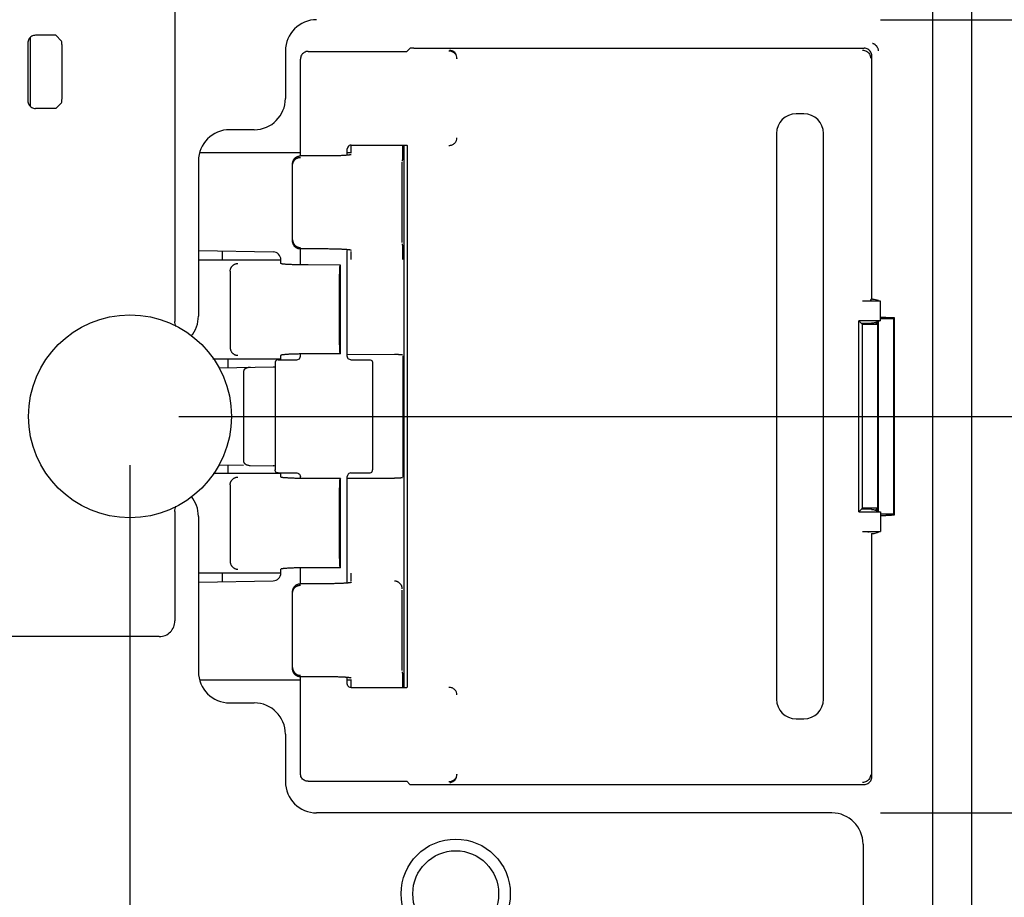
# Model space of a CAD drawing. Header units: inches. Extents: x 0 to 22, y 0 to 17.
# Tile 16 of 41: x 6.1 to 7.3, y 11.5 to 12.6. Entities that reach past the tile are written whole.
import ezdxf

# ---------------------------------------------------------------- set-up
doc = ezdxf.new("R2010")
doc.units = ezdxf.units.IN
doc.header["$LTSCALE"] = 1.21
doc.header["$MEASUREMENT"] = 0
doc.layers.get('0').update_dxf_attribs({"linetype": 'CONTINUOUS'})
doc.layers.add('DIMENSIONS', color=7, linetype='CONTINUOUS')
doc.styles.get("Standard").update_dxf_attribs({"font": 'txt', "width": 0.8})
doc.dimstyles.new('DIMSTYLE_2', dxfattribs={"dimtxt": 0.125, "dimasz": 0.18, "dimexe": 0.18, "dimexo": 0.0625, "dimgap": 0.09, "dimtad": 0, "dimtih": 1, "dimtoh": 1, "dimdec": 3, "dimzin": 4, "dimdsep": 46, "dimtxsty": 'STANDARD', "dimblk": '_FILLED', "dimblk1": '_FILLED', "dimblk2": '_FILLED', "dimcen": 0.09, "dimadec": 0, "dimazin": 0, "dimtp": 0.01, "dimtm": 0.01, "dimtfac": 1, "dimtdec": 3, "dimtofl": 0, "dimtmove": 0, "dimatfit": 3, "dimldrblk": '_FILLED', "dimfxl": 1, "dimtolj": 1, "dimtzin": 4, "dimarcsym": 0})

# ---------------------------------------------------------------- blocks, each defined once
blk = doc.blocks.new('*D17')
at = {"layer": 'DIMENSIONS', "color": 2, "linetype": 'CONTINUOUS'}
for p, q in [((6.194, 12.0739), (6.194, 9.3354)), ((6.194, 9.3354), (6.2927, 8.9959)), ((6.2927, 8.9959), (6.2927, 8.8214))]:
    blk.add_line(p, q, dxfattribs=at)
at = {"layer": 'DIMENSIONS', "color": 2, "linetype": 'CONTINUOUS', "width": 0.8}
for s, p in [(']', (6.3552, 8.6589)), ('23.41', (6.3552, 8.1589)), ('[', (6.3552, 8.0589)), ('.922', (6.3552, 7.5339))]:
    blk.add_text(s, height=0.125, rotation=90, dxfattribs=at).set_placement(p)
blk = doc.blocks.new('_FILLED')
at = {"color": 0, "linetype": 'BYBLOCK'}
blk.add_solid([(0, 0), (-1, 0.1736), (-1, -0.1736)], dxfattribs=at)
blk = doc.blocks.new('*D22')
at = {"layer": 'DIMENSIONS', "color": 2, "linetype": 'CONTINUOUS'}
blk.add_line((7.1559, 11.6284), (7.9599, 11.6284), dxfattribs=at)
at = {"layer": 'DIMENSIONS', "color": 2, "linetype": 'CONTINUOUS', "width": 0.8}
for s, p in [('[', (8.6474, 11.5659)), (']', (9.2474, 11.5659)), ('2.120', (8.0224, 11.5659)), ('53.84', (8.7474, 11.5659))]:
    blk.add_text(s, height=0.125, dxfattribs=at).set_placement(p)
blk = doc.blocks.new('*D23')
at = {"layer": 'DIMENSIONS', "color": 2, "linetype": 'CONTINUOUS'}
blk.add_line((6.2565, 12.1364), (7.9599, 12.1364), dxfattribs=at)
at = {"layer": 'DIMENSIONS', "color": 2, "linetype": 'CONTINUOUS', "width": 0.8}
for s, p in [('[', (8.6474, 12.0739)), (']', (9.2474, 12.0739)), ('2.628', (8.0224, 12.0739)), ('66.74', (8.7474, 12.0739))]:
    blk.add_text(s, height=0.125, dxfattribs=at).set_placement(p)
blk = doc.blocks.new('*D24')
at = {"layer": 'DIMENSIONS', "color": 2, "linetype": 'CONTINUOUS'}
blk.add_line((7.1559, 12.6445), (7.9599, 12.6445), dxfattribs=at)
at = {"layer": 'DIMENSIONS', "color": 2, "linetype": 'CONTINUOUS', "width": 0.8}
for s, p in [('3.136', (8.0224, 12.582)), ('[', (8.6474, 12.582)), ('79.64', (8.7474, 12.582)), (']', (9.2474, 12.582))]:
    blk.add_text(s, height=0.125, dxfattribs=at).set_placement(p)

msp = doc.modelspace()

# ---------------------------------------------------------------- linework, layer by layer
at = {"color": 7, "linetype": 'CONTINUOUS'}
for p, q in [((7.2724, 14.3995), (7.2724, 9.6017)), ((7.2224, 14.1813), (7.2224, 9.65)), ((6.2516, 13.9834), (6.2516, 12.2581)), ((6.0665, 12.5336), (6.0665, 12.6216)), ((6.0989, 12.6245), (6.073, 12.6245)), ((6.0989, 12.6245), (6.1063, 12.6171)), ((6.063, 12.6145), (6.063, 12.5407)), ((6.5527, 12.6078), (6.5487, 12.6039)), ((6.5576, 12.6081), (7.1347, 12.6081)), ((6.1073, 12.5581), (6.1073, 12.5971)), ((6.3932, 12.6045), (6.3932, 12.5436)), ((6.4124, 12.4699), (6.4124, 12.5939)), ((6.4224, 12.6039), (6.5487, 12.6039)), ((7.1447, 12.2862), (7.1447, 12.5981)), ((6.0989, 12.5307), (6.073, 12.5307)), ((6.0989, 12.5307), (6.1063, 12.5381)), ((7.0576, 12.5239), (7.0476, 12.5239)), ((6.3532, 12.5036), (6.3217, 12.5036)), ((7.0226, 12.4989), (7.0226, 11.7739)), ((7.0826, 11.7739), (7.0826, 12.4989)), ((6.4724, 12.4718), (6.4724, 12.4789)), ((6.4774, 12.4839), (6.5487, 12.4839)), ((6.4774, 12.4734), (6.4774, 12.4834)), ((6.5448, 12.4834), (6.5448, 11.7894)), ((6.5495, 12.4831), (6.5487, 12.4839)), ((6.4124, 12.4739), (6.283, 12.4739)), ((6.4424, 12.4699), (6.4124, 12.4699)), ((6.4774, 12.4739), (6.4724, 12.4739)), ((6.5498, 11.7947), (6.5498, 12.4781)), ((6.2817, 12.4636), (6.2817, 12.2648)), ((6.4024, 12.3608), (6.4024, 12.4599)), ((6.5424, 12.4618), (6.5424, 12.359)), ((6.2822, 12.3487), (6.3776, 12.347)), ((6.3124, 12.3369), (6.3124, 12.3483)), ((6.4124, 12.3304), (6.4124, 12.3508)), ((6.4424, 12.3508), (6.4124, 12.3508)), ((6.4724, 12.2134), (6.4724, 12.349)), ((6.4774, 12.3374), (6.4774, 12.3474)), ((6.2817, 12.3369), (6.3874, 12.3369)), ((6.3874, 12.3321), (6.3874, 12.337)), ((6.4637, 12.3302), (6.4224, 12.3303)), ((6.4637, 12.3302), (6.4629, 12.329)), ((6.4637, 12.2165), (6.4637, 12.3302)), ((6.3224, 12.3222), (6.3224, 12.2245)), ((6.4624, 12.2281), (6.4624, 12.3186)), ((7.1556, 12.2839), (7.1329, 12.2839)), ((7.1429, 12.2844), (7.1443, 12.2865)), ((7.1443, 12.2865), (7.1443, 12.2865)), ((7.1532, 12.2846), (7.1476, 12.2862)), ((7.1556, 12.2586), (7.1556, 12.2839)), ((7.1556, 12.2586), (7.1278, 12.2586)), ((7.1278, 12.0141), (7.1278, 12.2586)), ((7.1326, 12.2539), (7.1278, 12.2586)), ((7.1447, 12.2554), (7.131, 12.2554)), ((7.152, 12.2539), (7.1326, 12.2539)), ((7.1326, 12.0189), (7.1326, 12.2539)), ((7.1443, 12.256), (7.1443, 12.256)), ((7.1537, 12.258), (7.1476, 12.2562)), ((7.1501, 12.2539), (7.1501, 12.257)), ((7.152, 12.2521), (7.152, 12.0207)), ((7.1527, 12.2577), (7.1527, 12.015)), ((7.1727, 12.2614), (7.1556, 12.2614)), ((7.1624, 12.2632), (7.1583, 12.2632)), ((7.1733, 12.2631), (7.1727, 12.2614)), ((7.1727, 12.0114), (7.1727, 12.2614)), ((7.1733, 12.2631), (7.1733, 12.0096)), ((6.3874, 12.2089), (6.3874, 12.2145)), ((6.4124, 12.2134), (6.4124, 12.2163)), ((6.4637, 12.2165), (6.4224, 12.2164)), ((6.4637, 12.2165), (6.4629, 12.2177)), ((6.5331, 12.2155), (6.4724, 12.2154)), ((6.3874, 12.2098), (6.3002, 12.2098)), ((6.3194, 12.2098), (6.3194, 12.1987)), ((6.3799, 12.2049), (6.3799, 12.0679)), ((6.3839, 12.2089), (6.4079, 12.2089)), ((6.4769, 12.2089), (6.5009, 12.2089)), ((6.5049, 12.2049), (6.5049, 12.0679)), ((6.5436, 12.2091), (6.5436, 12.0636)), ((6.3078, 12.1985), (6.3776, 12.1997)), ((6.3396, 12.194), (6.3396, 12.0787)), ((6.3874, 12.0633), (6.3004, 12.0633)), ((6.3078, 12.0743), (6.3395, 12.0737)), ((6.3194, 12.0741), (6.3194, 12.0633)), ((6.348, 12.0736), (6.3776, 12.073)), ((6.3839, 12.0639), (6.4079, 12.0639)), ((6.3874, 12.0586), (6.3874, 12.0639)), ((6.4769, 12.0639), (6.5009, 12.0639)), ((6.4124, 12.0568), (6.4124, 12.0594)), ((6.4637, 12.0567), (6.4224, 12.0568)), ((6.4637, 12.0567), (6.4629, 12.0554)), ((6.4637, 11.9425), (6.4637, 12.0567)), ((6.4724, 11.9238), (6.4724, 12.0594)), ((6.4724, 12.0573), (6.5331, 12.0572)), ((6.3224, 12.0486), (6.3224, 11.9506)), ((6.4624, 11.9542), (6.4624, 12.045)), ((6.2516, 12.0147), (6.2516, 11.8743)), ((7.1278, 12.0141), (7.1326, 12.0189)), ((7.1278, 12.0141), (7.1556, 12.0141)), ((7.1447, 12.0173), (7.131, 12.0173)), ((7.152, 12.0189), (7.1326, 12.0189)), ((7.1443, 12.0168), (7.1443, 12.0168)), ((7.1476, 12.0165), (7.1537, 12.0147)), ((7.1501, 12.0158), (7.1501, 12.0173)), ((7.1556, 12.0141), (7.1556, 11.9889)), ((6.2817, 12.0083), (6.2817, 11.8093)), ((7.1556, 12.0114), (7.1727, 12.0114)), ((7.1583, 12.0095), (7.1624, 12.0095)), ((7.1329, 11.9889), (7.1556, 11.9889)), ((7.1476, 11.9865), (7.1532, 11.9882)), ((7.1443, 11.9863), (7.1443, 11.9863)), ((7.1447, 11.6747), (7.1447, 11.9863)), ((6.3874, 11.9357), (6.3874, 11.9406)), ((6.4124, 11.9219), (6.4124, 11.9423)), ((6.4637, 11.9425), (6.4224, 11.9424)), ((6.4637, 11.9425), (6.4629, 11.9438)), ((6.2817, 11.9359), (6.3874, 11.9359)), ((6.2822, 11.924), (6.3776, 11.9257)), ((6.3124, 11.9245), (6.3124, 11.9359)), ((6.4774, 11.9254), (6.4774, 11.9354)), ((6.4024, 11.8128), (6.4024, 11.9119)), ((6.4424, 11.9219), (6.4124, 11.9219)), ((6.5424, 11.9138), (6.5424, 11.811)), ((6.2316, 11.8543), (5.4525, 11.8543)), ((6.283, 11.7989), (6.4124, 11.7989)), ((6.4424, 11.8028), (6.4124, 11.8028)), ((6.4124, 11.6789), (6.4124, 11.8028)), ((6.4724, 11.7939), (6.4724, 11.801)), ((6.4724, 11.7989), (6.4774, 11.7989)), ((6.4774, 11.7894), (6.4774, 11.7992)), ((6.4774, 11.7889), (6.5487, 11.7889)), ((6.5495, 11.7897), (6.5487, 11.7889)), ((6.3217, 11.7693), (6.3532, 11.7693)), ((7.0476, 11.7489), (7.0576, 11.7489)), ((6.3932, 11.7293), (6.3932, 11.6684)), ((6.4224, 11.6689), (6.5487, 11.6689)), ((6.5487, 11.6689), (6.5527, 11.6649)), ((6.5576, 11.6647), (7.1347, 11.6647)), ((7.0934, 11.6284), (6.4332, 11.6284)), ((7.1334, 11.5884), (7.1334, 9.717))]:
    msp.add_line(p, q, dxfattribs=at)
for centre, radius in [((6.194, 12.1364), 0.13), ((6.6114, 11.5249), 0.07), ((6.6114, 11.5249), 0.055)]:
    msp.add_circle(centre, radius, dxfattribs=at)
for centre, radius, start, end in [((6.4332, 12.6045), 0.04, 90, 180), ((6.3532, 12.5436), 0.04, 270, 360), ((7.0476, 12.4989), 0.025, 90, 180), ((7.0576, 12.4989), 0.025, 0, 90), ((6.3217, 12.4636), 0.04, 90, 180), ((6.3774, 12.337), 0.01, 0, 89), ((6.2417, 12.2648), 0.04, 319.6633, 360), ((6.3774, 12.2097), 0.01, 354.1626, 359.9997), ((6.3774, 12.2097), 0.01, 271, 284.484), ((6.3774, 12.063), 0.01, 75.516, 89), ((6.3774, 12.063), 0.01, 0.0003, 5.7555), ((6.2417, 12.0083), 0.04, 0, 39.9957), ((6.3774, 11.9357), 0.01, 271, 360), ((6.3217, 11.8093), 0.04, 180, 270), ((7.0476, 11.7739), 0.025, 180, 270), ((7.0576, 11.7739), 0.025, 270, 360), ((6.3532, 11.7293), 0.04, 0, 90), ((6.4332, 11.6684), 0.04, 180, 270), ((7.0934, 11.5884), 0.04, 0, 90)]:
    msp.add_arc(centre, radius, start, end, dxfattribs=at)
for points, knots in [([(6.073, 12.6245), (6.0713, 12.6245), (6.0678, 12.6236), (6.064, 12.6198), (6.063, 12.6162), (6.063, 12.6145)], [0, 0, 0, 0, 0.33351, 0.66649, 1, 1, 1, 1]), ([(6.1073, 12.5971), (6.1073, 12.5996), (6.1072, 12.6042), (6.1072, 12.6103), (6.1066, 12.6143), (6.1068, 12.6167), (6.1063, 12.6171)], [0, 0, 0, 0, 0.369793, 0.687286, 0.907513, 1, 1, 1, 1]), ([(6.5576, 12.6081), (6.5568, 12.6081), (6.5554, 12.6081), (6.5541, 12.6079), (6.5534, 12.6079)], [0, 0, 0, 0, 0.571201, 1, 1, 1, 1]), ([(7.1329, 12.6054), (7.1346, 12.6054), (7.1381, 12.6045), (7.1419, 12.6007), (7.1429, 12.5972), (7.1429, 12.5954)], [0, 0, 0, 0, 0.329943, 0.665503, 1, 1, 1, 1]), ([(7.1532, 12.6047), (7.1531, 12.6051), (7.1531, 12.6059), (7.1528, 12.6071), (7.1524, 12.6082), (7.1519, 12.6091), (7.1514, 12.6099), (7.1509, 12.6106), (7.1503, 12.6112), (7.1497, 12.6118), (7.1491, 12.6123), (7.1485, 12.6127), (7.1479, 12.6131), (7.1473, 12.6134), (7.1468, 12.6136), (7.1461, 12.6139), (7.1457, 12.614), (7.1455, 12.614)], [0, 0, 0, 0, 0.103352, 0.196301, 0.281284, 0.359973, 0.433603, 0.502754, 0.568346, 0.630534, 0.689697, 0.746646, 0.800386, 0.851281, 0.90095, 0.950372, 1, 1, 1, 1]), ([(6.4224, 12.6039), (6.4207, 12.6039), (6.4171, 12.6029), (6.4133, 12.5991), (6.4124, 12.5956), (6.4124, 12.5939)], [0, 0, 0, 0, 0.33324, 0.667169, 1, 1, 1, 1]), ([(6.6125, 12.5984), (6.6122, 12.5994), (6.6112, 12.6012), (6.6092, 12.6034), (6.6076, 12.6044), (6.6067, 12.6047)], [0, 0, 0, 0, 0.353505, 0.683078, 1, 1, 1, 1]), ([(6.1063, 12.5381), (6.1068, 12.5386), (6.1066, 12.5409), (6.1072, 12.5449), (6.1072, 12.5511), (6.1073, 12.5556), (6.1073, 12.5581)], [0, 0, 0, 0, 0.092487, 0.312714, 0.630207, 1, 1, 1, 1]), ([(6.063, 12.5407), (6.063, 12.539), (6.064, 12.5355), (6.0678, 12.5317), (6.0713, 12.5307), (6.073, 12.5307)], [0, 0, 0, 0, 0.33351, 0.66649, 1, 1, 1, 1]), ([(6.4774, 12.4839), (6.4765, 12.4839), (6.4748, 12.4834), (6.4728, 12.4815), (6.4724, 12.4797), (6.4724, 12.4789)], [0, 0, 0, 0, 0.333048, 0.666886, 1, 1, 1, 1]), ([(6.5432, 12.4834), (6.5432, 12.4827), (6.5432, 12.4815), (6.5432, 12.4796), (6.5432, 12.4784), (6.5432, 12.4778)], [0, 0, 0, 0, 0.33498, 0.669667, 1, 1, 1, 1]), ([(6.5498, 12.4781), (6.5498, 12.4789), (6.5498, 12.4803), (6.5496, 12.4819), (6.5497, 12.4829), (6.5495, 12.4831)], [0, 0, 0, 0, 0.484001, 0.84734, 1, 1, 1, 1]), ([(6.607, 12.4843), (6.6082, 12.4848), (6.6104, 12.4863), (6.6119, 12.4885), (6.6124, 12.4897)], [0, 0, 0, 0, 0.51677, 1, 1, 1, 1]), ([(6.4046, 12.4662), (6.4048, 12.4665), (6.4053, 12.467), (6.4061, 12.4678), (6.407, 12.4684), (6.408, 12.469), (6.4091, 12.4694), (6.4101, 12.4697), (6.4109, 12.4698), (6.4113, 12.4699)], [0, 0, 0, 0, 0.142949, 0.285853, 0.428859, 0.571538, 0.714513, 0.857124, 1, 1, 1, 1]), ([(6.4061, 12.4658), (6.4064, 12.4661), (6.407, 12.4665), (6.408, 12.4671), (6.4091, 12.4675), (6.4101, 12.4678), (6.4113, 12.468), (6.412, 12.468), (6.4124, 12.468)], [0, 0, 0, 0, 0.16663, 0.333275, 0.499935, 0.666616, 0.83331, 1, 1, 1, 1]), ([(6.4724, 12.4708), (6.4721, 12.4708), (6.4713, 12.4707), (6.4699, 12.4706), (6.4681, 12.4705), (6.466, 12.4704), (6.4638, 12.4703), (6.4615, 12.4702), (6.459, 12.4702), (6.4564, 12.4701), (6.4537, 12.47), (6.4509, 12.47), (6.4481, 12.47), (6.4453, 12.4699), (6.4433, 12.4699), (6.4424, 12.4699)], [0, 0, 0, 0, 0.02363, 0.079796, 0.142268, 0.210476, 0.284138, 0.362582, 0.445395, 0.53199, 0.621678, 0.714045, 0.808224, 0.903817, 1, 1, 1, 1]), ([(6.4774, 12.4718), (6.4774, 12.4717), (6.4772, 12.4716), (6.4768, 12.4714), (6.4762, 12.4713), (6.4754, 12.4712), (6.4744, 12.471), (6.4733, 12.4709), (6.4726, 12.4708), (6.4724, 12.4708)], [0, 0, 0, 0, 0.037471, 0.112929, 0.231737, 0.394671, 0.600656, 0.848921, 1, 1, 1, 1]), ([(6.5432, 12.4726), (6.5432, 12.4721), (6.5432, 12.4711), (6.5432, 12.4696), (6.5431, 12.4683), (6.5431, 12.4671), (6.5431, 12.4661), (6.543, 12.4652), (6.543, 12.4645), (6.543, 12.464), (6.543, 12.4636), (6.5429, 12.4634), (6.5429, 12.4634)], [0, 0, 0, 0, 0.168465, 0.325025, 0.468018, 0.596074, 0.708191, 0.803513, 0.881037, 0.939835, 0.979497, 1, 1, 1, 1]), ([(6.5432, 12.4778), (6.5432, 12.4772), (6.5432, 12.476), (6.5432, 12.4743), (6.5432, 12.4731), (6.5432, 12.4726)], [0, 0, 0, 0, 0.347691, 0.682082, 1, 1, 1, 1]), ([(6.4024, 12.4599), (6.4024, 12.4603), (6.4024, 12.461), (6.4026, 12.4622), (6.4029, 12.4632), (6.4032, 12.4639), (6.4034, 12.4643)], [0, 0, 0, 0, 0.249952, 0.500145, 0.749806, 1, 1, 1, 1]), ([(6.4024, 12.458), (6.4024, 12.4584), (6.4024, 12.4592), (6.4026, 12.4603), (6.4029, 12.4613), (6.4033, 12.4624), (6.4039, 12.4634), (6.4043, 12.464), (6.4046, 12.4643)], [0, 0, 0, 0, 0.166519, 0.333065, 0.499709, 0.666452, 0.833229, 1, 1, 1, 1]), ([(6.4034, 12.4643), (6.4035, 12.4646), (6.4039, 12.4653), (6.4043, 12.4659), (6.4046, 12.4662)], [0, 0, 0, 0, 0.499579, 1, 1, 1, 1]), ([(6.4046, 12.4643), (6.4048, 12.4646), (6.4053, 12.4651), (6.4058, 12.4656), (6.4061, 12.4658)], [0, 0, 0, 0, 0.499957, 1, 1, 1, 1]), ([(6.4024, 12.3627), (6.4024, 12.3623), (6.4024, 12.3616), (6.4026, 12.3605), (6.4029, 12.3594), (6.4033, 12.3583), (6.4039, 12.3574), (6.4043, 12.3568), (6.4046, 12.3565)], [0, 0, 0, 0, 0.166519, 0.333065, 0.499709, 0.666452, 0.833229, 1, 1, 1, 1]), ([(6.4124, 12.3508), (6.412, 12.3508), (6.4113, 12.3508), (6.4101, 12.351), (6.4091, 12.3513), (6.408, 12.3518), (6.407, 12.3523), (6.4061, 12.353), (6.4053, 12.3537), (6.4045, 12.3546), (6.4039, 12.3555), (6.4033, 12.3565), (6.4029, 12.3575), (6.4026, 12.3586), (6.4025, 12.3593), (6.4024, 12.3597)], [0, 0, 0, 0, 0.076797, 0.153682, 0.230426, 0.307364, 0.384143, 0.461099, 0.537999, 0.614924, 0.691955, 0.768858, 0.84596, 0.922898, 1, 1, 1, 1]), ([(6.4046, 12.3565), (6.4048, 12.3562), (6.4053, 12.3556), (6.4058, 12.3551), (6.4061, 12.3549)], [0, 0, 0, 0, 0.499957, 1, 1, 1, 1]), ([(6.4061, 12.3549), (6.4064, 12.3546), (6.407, 12.3542), (6.408, 12.3537), (6.4091, 12.3532), (6.4101, 12.3529), (6.4113, 12.3527), (6.412, 12.3527), (6.4124, 12.3527)], [0, 0, 0, 0, 0.16663, 0.333275, 0.499935, 0.666616, 0.83331, 1, 1, 1, 1]), ([(6.5429, 12.3574), (6.5429, 12.3573), (6.5429, 12.3572), (6.543, 12.3568), (6.543, 12.3563), (6.543, 12.3555), (6.5431, 12.3547), (6.5431, 12.354), (6.5431, 12.3537)], [0, 0, 0, 0, 0.050786, 0.148982, 0.294593, 0.486445, 0.722386, 1, 1, 1, 1]), ([(6.5431, 12.3537), (6.5431, 12.3533), (6.5431, 12.3525), (6.5431, 12.3512), (6.5432, 12.3497), (6.5432, 12.3482), (6.5432, 12.3465), (6.5432, 12.3448), (6.5432, 12.343), (6.5432, 12.3412), (6.5432, 12.3393), (6.5432, 12.3381), (6.5432, 12.3374)], [0, 0, 0, 0, 0.072504, 0.153468, 0.242081, 0.337444, 0.438784, 0.545352, 0.656103, 0.769714, 0.884804, 1, 1, 1, 1]), ([(6.4724, 12.3499), (6.4721, 12.3499), (6.4713, 12.35), (6.4699, 12.3501), (6.4681, 12.3502), (6.466, 12.3503), (6.4638, 12.3504), (6.4615, 12.3505), (6.459, 12.3506), (6.4564, 12.3506), (6.4537, 12.3507), (6.4509, 12.3507), (6.4481, 12.3508), (6.4453, 12.3508), (6.4433, 12.3508), (6.4424, 12.3508)], [0, 0, 0, 0, 0.02363, 0.079796, 0.142268, 0.210476, 0.284138, 0.362582, 0.445395, 0.53199, 0.621678, 0.714045, 0.808224, 0.903817, 1, 1, 1, 1]), ([(6.4774, 12.349), (6.4774, 12.349), (6.4772, 12.3492), (6.4768, 12.3493), (6.4762, 12.3494), (6.4754, 12.3496), (6.4744, 12.3497), (6.4733, 12.3498), (6.4726, 12.3499), (6.4724, 12.3499)], [0, 0, 0, 0, 0.037471, 0.112929, 0.231737, 0.394671, 0.600656, 0.848921, 1, 1, 1, 1]), ([(6.3224, 12.3222), (6.3224, 12.3225), (6.3224, 12.3233), (6.3226, 12.3244), (6.3229, 12.3254), (6.3233, 12.3265), (6.3239, 12.3275), (6.3245, 12.3284), (6.3253, 12.3292), (6.3261, 12.33), (6.3271, 12.3306), (6.328, 12.3312), (6.3291, 12.3316), (6.3301, 12.3319), (6.3313, 12.3321), (6.332, 12.3321), (6.3324, 12.3321)], [0, 0, 0, 0, 0.070505, 0.141804, 0.213145, 0.284827, 0.356393, 0.428071, 0.49964, 0.571137, 0.642722, 0.71421, 0.785657, 0.85709, 0.928531, 1, 1, 1, 1]), ([(6.4224, 12.3303), (6.4214, 12.3303), (6.4195, 12.3303), (6.4166, 12.3303), (6.4138, 12.3304), (6.411, 12.3304), (6.4084, 12.3305), (6.4058, 12.3305), (6.4033, 12.3306), (6.4009, 12.3307), (6.3987, 12.3308), (6.3967, 12.3309), (6.3948, 12.331), (6.3931, 12.3311), (6.3917, 12.3313), (6.3904, 12.3314), (6.3893, 12.3315), (6.3885, 12.3317), (6.3879, 12.3318), (6.3876, 12.3319), (6.3874, 12.3321), (6.3874, 12.3321)], [0, 0, 0, 0, 0.082088, 0.163674, 0.244052, 0.322884, 0.399429, 0.473334, 0.544011, 0.610961, 0.673828, 0.73204, 0.785358, 0.833293, 0.8756, 0.91198, 0.942165, 0.966041, 0.983451, 0.994509, 1, 1, 1, 1]), ([(6.4629, 12.329), (6.4628, 12.3289), (6.4628, 12.3287), (6.4627, 12.3283), (6.4627, 12.3278), (6.4626, 12.3272), (6.4626, 12.3264), (6.4625, 12.3256), (6.4625, 12.3248), (6.4625, 12.3239), (6.4624, 12.323), (6.4624, 12.3221), (6.4624, 12.3212), (6.4624, 12.3203), (6.4624, 12.3194), (6.4624, 12.3189), (6.4624, 12.3186)], [0, 0, 0, 0, 0.020312, 0.056548, 0.106871, 0.169398, 0.241678, 0.3205, 0.403525, 0.489007, 0.575212, 0.66124, 0.747178, 0.832281, 0.916702, 1, 1, 1, 1]), ([(7.1429, 12.2844), (7.1426, 12.284), (7.1405, 12.2843), (7.1375, 12.2838), (7.1345, 12.2839), (7.1329, 12.2839)], [0, 0, 0, 0, 0.147326, 0.511378, 1, 1, 1, 1]), ([(7.1476, 12.2862), (7.147, 12.2862), (7.1458, 12.2862), (7.1453, 12.2864), (7.1447, 12.2864)], [0, 0, 0, 0, 0.60215, 1, 1, 1, 1]), ([(7.151, 12.2539), (7.151, 12.254), (7.151, 12.2545), (7.151, 12.2553), (7.151, 12.2563), (7.151, 12.2569), (7.151, 12.2572)], [0, 0, 0, 0, 0.113211, 0.432513, 0.74019, 1, 1, 1, 1]), ([(7.152, 12.2575), (7.152, 12.2575), (7.152, 12.2571), (7.152, 12.2564), (7.152, 12.2553), (7.152, 12.2545), (7.152, 12.254), (7.152, 12.2539)], [0, 0, 0, 0, 0.044146, 0.31089, 0.593175, 0.886164, 1, 1, 1, 1]), ([(7.1583, 12.2632), (7.158, 12.2632), (7.1576, 12.2632), (7.157, 12.2632), (7.1564, 12.2632), (7.1559, 12.2632), (7.1556, 12.2632), (7.1556, 12.2632)], [0, 0, 0, 0, 0.236832, 0.47184, 0.699117, 0.913084, 1, 1, 1, 1]), ([(7.1624, 12.2632), (7.1636, 12.2632), (7.166, 12.2632), (7.1697, 12.2632), (7.1721, 12.2632), (7.1733, 12.2631)], [0, 0, 0, 0, 0.33499, 0.668737, 1, 1, 1, 1]), ([(6.4624, 12.2281), (6.4624, 12.2278), (6.4624, 12.2272), (6.4624, 12.2264), (6.4624, 12.2255), (6.4624, 12.2246), (6.4624, 12.2237), (6.4625, 12.2228), (6.4625, 12.2219), (6.4625, 12.221), (6.4626, 12.2202), (6.4626, 12.2195), (6.4627, 12.2189), (6.4627, 12.2183), (6.4628, 12.218), (6.4628, 12.2178), (6.4629, 12.2177)], [0, 0, 0, 0, 0.083298, 0.167719, 0.252822, 0.33876, 0.424788, 0.510993, 0.596475, 0.6795, 0.758322, 0.830602, 0.893129, 0.943452, 0.979688, 1, 1, 1, 1]), ([(6.3224, 12.2245), (6.3224, 12.2242), (6.3224, 12.2234), (6.3226, 12.2223), (6.3229, 12.2212), (6.3233, 12.2202), (6.3239, 12.2192), (6.3245, 12.2183), (6.3253, 12.2175), (6.3261, 12.2167), (6.3271, 12.2161), (6.328, 12.2155), (6.3291, 12.2151), (6.3301, 12.2148), (6.3313, 12.2146), (6.332, 12.2146), (6.3324, 12.2146)], [0, 0, 0, 0, 0.070503, 0.141801, 0.213142, 0.284824, 0.356391, 0.428069, 0.499638, 0.571135, 0.64272, 0.714209, 0.785656, 0.85709, 0.928531, 1, 1, 1, 1]), ([(6.4032, 12.2161), (6.4025, 12.216), (6.4009, 12.216), (6.3987, 12.2159), (6.3967, 12.2158), (6.3948, 12.2157), (6.3931, 12.2155), (6.3917, 12.2154), (6.3904, 12.2153), (6.3893, 12.2151), (6.3885, 12.215), (6.3879, 12.2149), (6.3876, 12.2147), (6.3874, 12.2146), (6.3874, 12.2145)], [0, 0, 0, 0, 0.146823, 0.284692, 0.412354, 0.529281, 0.634404, 0.727186, 0.806968, 0.873166, 0.925528, 0.963708, 0.987958, 1, 1, 1, 1]), ([(6.4083, 12.2162), (6.4075, 12.2162), (6.4058, 12.2161), (6.4041, 12.2161), (6.4032, 12.2161)], [0, 0, 0, 0, 0.511159, 1, 1, 1, 1]), ([(6.4224, 12.2164), (6.4214, 12.2164), (6.4195, 12.2164), (6.4166, 12.2163), (6.4138, 12.2163), (6.411, 12.2163), (6.4092, 12.2162), (6.4083, 12.2162)], [0, 0, 0, 0, 0.205514, 0.409768, 0.611001, 0.808362, 1, 1, 1, 1]), ([(6.5432, 12.215), (6.5432, 12.215), (6.5431, 12.2151), (6.5429, 12.2151), (6.5426, 12.2152), (6.5421, 12.2152), (6.5416, 12.2153), (6.5409, 12.2153), (6.5401, 12.2153), (6.5393, 12.2154), (6.5384, 12.2154), (6.5374, 12.2154), (6.5364, 12.2155), (6.5353, 12.2155), (6.5342, 12.2155), (6.5334, 12.2155), (6.5331, 12.2155)], [0, 0, 0, 0, 0.009909, 0.031007, 0.063707, 0.107905, 0.162895, 0.228241, 0.302951, 0.386158, 0.476917, 0.57381, 0.676045, 0.781869, 0.890415, 1, 1, 1, 1]), ([(6.5435, 12.2141), (6.5435, 12.2141), (6.5435, 12.214), (6.5435, 12.2139), (6.5435, 12.2136), (6.5436, 12.2133), (6.5436, 12.213), (6.5436, 12.2125), (6.5436, 12.2121), (6.5436, 12.2115), (6.5436, 12.211), (6.5436, 12.2104), (6.5436, 12.2097), (6.5436, 12.2093), (6.5436, 12.2091)], [0, 0, 0, 0, 0.014678, 0.045204, 0.091091, 0.151066, 0.224495, 0.310964, 0.408534, 0.51473, 0.628618, 0.749391, 0.8742, 1, 1, 1, 1]), ([(6.3819, 12.2083), (6.3813, 12.208), (6.3803, 12.207), (6.3799, 12.2056), (6.3799, 12.2049)], [0, 0, 0, 0, 0.500866, 1, 1, 1, 1]), ([(6.4079, 12.2089), (6.4087, 12.2089), (6.4102, 12.2093), (6.412, 12.211), (6.4124, 12.2126), (6.4124, 12.2134)], [0, 0, 0, 0, 0.333371, 0.667243, 1, 1, 1, 1]), ([(6.4769, 12.2089), (6.4761, 12.2089), (6.4745, 12.2093), (6.4728, 12.211), (6.4724, 12.2126), (6.4724, 12.2134)], [0, 0, 0, 0, 0.333366, 0.667232, 1, 1, 1, 1]), ([(6.5009, 12.2089), (6.5016, 12.2089), (6.503, 12.2085), (6.5045, 12.207), (6.5049, 12.2056), (6.5049, 12.2049)], [0, 0, 0, 0, 0.333384, 0.667274, 1, 1, 1, 1]), ([(6.348, 12.1992), (6.3475, 12.1992), (6.3466, 12.1991), (6.3454, 12.1989), (6.3443, 12.1986), (6.3434, 12.1983), (6.3426, 12.1979), (6.3419, 12.1975), (6.3413, 12.1971), (6.3408, 12.1967), (6.3404, 12.1962), (6.3401, 12.1958), (6.3399, 12.1953), (6.3397, 12.1949), (6.3396, 12.1945), (6.3396, 12.1942), (6.3396, 12.194)], [0, 0, 0, 0, 0.1302, 0.245612, 0.348288, 0.439978, 0.522536, 0.596889, 0.663929, 0.724915, 0.780098, 0.830198, 0.876989, 0.92078, 0.961612, 1, 1, 1, 1]), ([(6.3396, 12.0787), (6.3396, 12.0786), (6.3396, 12.0783), (6.3397, 12.0778), (6.3399, 12.0774), (6.3401, 12.077), (6.3404, 12.0765), (6.3408, 12.0761), (6.3413, 12.0756), (6.3419, 12.0752), (6.3426, 12.0748), (6.3434, 12.0744), (6.3443, 12.0741), (6.3454, 12.0738), (6.3466, 12.0736), (6.3475, 12.0736), (6.348, 12.0736)], [0, 0, 0, 0, 0.038388, 0.07922, 0.123011, 0.169802, 0.219902, 0.275085, 0.336071, 0.403111, 0.477464, 0.560022, 0.651712, 0.754388, 0.8698, 1, 1, 1, 1]), ([(6.3819, 12.0644), (6.3813, 12.0648), (6.3803, 12.0658), (6.3799, 12.0672), (6.3799, 12.0679)], [0, 0, 0, 0, 0.500864, 1, 1, 1, 1]), ([(6.4079, 12.0639), (6.4087, 12.0639), (6.4102, 12.0634), (6.412, 12.0617), (6.4124, 12.0601), (6.4124, 12.0594)], [0, 0, 0, 0, 0.333371, 0.667243, 1, 1, 1, 1]), ([(6.4769, 12.0639), (6.4761, 12.0639), (6.4745, 12.0634), (6.4728, 12.0617), (6.4724, 12.0601), (6.4724, 12.0594)], [0, 0, 0, 0, 0.333366, 0.667232, 1, 1, 1, 1]), ([(6.5009, 12.0639), (6.5016, 12.0639), (6.503, 12.0642), (6.5045, 12.0658), (6.5049, 12.0672), (6.5049, 12.0679)], [0, 0, 0, 0, 0.333385, 0.667276, 1, 1, 1, 1]), ([(6.5436, 12.0636), (6.5436, 12.0634), (6.5436, 12.063), (6.5436, 12.0624), (6.5436, 12.0618), (6.5436, 12.0612), (6.5436, 12.0607), (6.5436, 12.0602), (6.5436, 12.0598), (6.5436, 12.0594), (6.5435, 12.0591), (6.5435, 12.0589), (6.5435, 12.0587), (6.5435, 12.0586), (6.5435, 12.0586)], [0, 0, 0, 0, 0.1258, 0.250609, 0.371382, 0.48527, 0.591466, 0.689036, 0.775505, 0.848934, 0.908909, 0.954796, 0.985322, 1, 1, 1, 1]), ([(6.3224, 12.0486), (6.3224, 12.049), (6.3224, 12.0497), (6.3226, 12.0508), (6.3229, 12.0519), (6.3233, 12.0529), (6.3239, 12.0539), (6.3245, 12.0548), (6.3253, 12.0557), (6.3261, 12.0564), (6.3271, 12.0571), (6.328, 12.0576), (6.3291, 12.058), (6.3301, 12.0583), (6.3313, 12.0585), (6.332, 12.0586), (6.3324, 12.0586)], [0, 0, 0, 0, 0.070505, 0.141804, 0.213145, 0.284827, 0.356393, 0.428071, 0.49964, 0.571137, 0.642722, 0.71421, 0.785657, 0.85709, 0.928531, 1, 1, 1, 1]), ([(6.3966, 12.0574), (6.396, 12.0574), (6.3948, 12.0575), (6.3931, 12.0576), (6.3917, 12.0577), (6.3904, 12.0578), (6.3893, 12.058), (6.3885, 12.0581), (6.3879, 12.0583), (6.3876, 12.0584), (6.3874, 12.0585), (6.3874, 12.0586)], [0, 0, 0, 0, 0.198976, 0.377864, 0.535751, 0.671516, 0.784165, 0.87327, 0.938242, 0.979508, 1, 1, 1, 1]), ([(6.4032, 12.0571), (6.4025, 12.0571), (6.4009, 12.0571), (6.3987, 12.0572), (6.3973, 12.0573), (6.3966, 12.0574)], [0, 0, 0, 0, 0.356059, 0.690407, 1, 1, 1, 1]), ([(6.4083, 12.0569), (6.4075, 12.0569), (6.4058, 12.057), (6.4041, 12.057), (6.4032, 12.0571)], [0, 0, 0, 0, 0.511159, 1, 1, 1, 1]), ([(6.4224, 12.0568), (6.4214, 12.0568), (6.4195, 12.0568), (6.4166, 12.0568), (6.4138, 12.0568), (6.411, 12.0569), (6.4092, 12.0569), (6.4083, 12.0569)], [0, 0, 0, 0, 0.205514, 0.409768, 0.611001, 0.808362, 1, 1, 1, 1]), ([(6.4629, 12.0554), (6.4628, 12.0553), (6.4628, 12.0552), (6.4627, 12.0548), (6.4627, 12.0543), (6.4626, 12.0536), (6.4626, 12.0529), (6.4625, 12.0521), (6.4625, 12.0512), (6.4625, 12.0503), (6.4624, 12.0494), (6.4624, 12.0486), (6.4624, 12.0477), (6.4624, 12.0468), (6.4624, 12.0459), (6.4624, 12.0453), (6.4624, 12.045)], [0, 0, 0, 0, 0.020312, 0.056548, 0.106871, 0.169398, 0.241678, 0.3205, 0.403525, 0.489007, 0.575212, 0.66124, 0.747178, 0.832281, 0.916702, 1, 1, 1, 1]), ([(6.5432, 12.0578), (6.5432, 12.0577), (6.5431, 12.0577), (6.5429, 12.0576), (6.5426, 12.0576), (6.5421, 12.0575), (6.5416, 12.0575), (6.5409, 12.0574), (6.5401, 12.0574), (6.5393, 12.0573), (6.5384, 12.0573), (6.5374, 12.0573), (6.5364, 12.0573), (6.5353, 12.0573), (6.5342, 12.0572), (6.5334, 12.0572), (6.5331, 12.0572)], [0, 0, 0, 0, 0.009909, 0.031007, 0.063707, 0.107905, 0.162895, 0.228241, 0.302951, 0.386158, 0.476917, 0.57381, 0.676045, 0.781869, 0.890415, 1, 1, 1, 1]), ([(7.1476, 12.0165), (7.147, 12.0165), (7.1458, 12.0165), (7.1453, 12.0166), (7.1447, 12.0167)], [0, 0, 0, 0, 0.601661, 1, 1, 1, 1]), ([(7.151, 12.0164), (7.151, 12.0167), (7.151, 12.0174), (7.151, 12.0183), (7.151, 12.0187), (7.151, 12.0189)], [0, 0, 0, 0, 0.415672, 0.847051, 1, 1, 1, 1]), ([(7.152, 12.0207), (7.152, 12.0203), (7.152, 12.0197), (7.152, 12.0191), (7.152, 12.0189)], [0, 0, 0, 0, 0.619296, 1, 1, 1, 1]), ([(7.152, 12.0189), (7.152, 12.0187), (7.152, 12.0182), (7.152, 12.0174), (7.152, 12.0164), (7.152, 12.0156), (7.152, 12.0152), (7.152, 12.0152)], [0, 0, 0, 0, 0.113836, 0.406825, 0.68911, 0.955854, 1, 1, 1, 1]), ([(7.1556, 12.0096), (7.1556, 12.0096), (7.1559, 12.0096), (7.1564, 12.0096), (7.157, 12.0095), (7.1576, 12.0095), (7.158, 12.0095), (7.1583, 12.0095)], [0, 0, 0, 0, 0.086916, 0.300883, 0.52816, 0.763168, 1, 1, 1, 1]), ([(7.1733, 12.0096), (7.1721, 12.0096), (7.1697, 12.0096), (7.166, 12.0095), (7.1636, 12.0095), (7.1624, 12.0095)], [0, 0, 0, 0, 0.331263, 0.66501, 1, 1, 1, 1]), ([(7.1329, 11.9889), (7.1345, 11.9889), (7.1375, 11.989), (7.1405, 11.9884), (7.1426, 11.9888), (7.1429, 11.9884)], [0, 0, 0, 0, 0.488622, 0.852674, 1, 1, 1, 1]), ([(7.1443, 11.9863), (7.1442, 11.9864), (7.1452, 11.9864), (7.1455, 11.9864), (7.1458, 11.9864)], [0, 0, 0, 0, 0.239576, 1, 1, 1, 1]), ([(6.3224, 11.9506), (6.3224, 11.9502), (6.3224, 11.9495), (6.3226, 11.9484), (6.3229, 11.9473), (6.3233, 11.9463), (6.3239, 11.9453), (6.3245, 11.9444), (6.3253, 11.9435), (6.3261, 11.9428), (6.3271, 11.9421), (6.328, 11.9416), (6.3291, 11.9411), (6.3301, 11.9408), (6.3313, 11.9406), (6.332, 11.9406), (6.3324, 11.9406)], [0, 0, 0, 0, 0.070503, 0.141801, 0.213142, 0.284824, 0.356391, 0.428069, 0.499638, 0.571135, 0.64272, 0.714209, 0.785656, 0.85709, 0.928531, 1, 1, 1, 1]), ([(6.4624, 11.9542), (6.4624, 11.9539), (6.4624, 11.9533), (6.4624, 11.9524), (6.4624, 11.9515), (6.4624, 11.9506), (6.4624, 11.9497), (6.4625, 11.9488), (6.4625, 11.948), (6.4625, 11.9471), (6.4626, 11.9463), (6.4626, 11.9455), (6.4627, 11.9449), (6.4627, 11.9444), (6.4628, 11.944), (6.4628, 11.9438), (6.4629, 11.9438)], [0, 0, 0, 0, 0.083298, 0.167719, 0.252822, 0.33876, 0.424788, 0.510993, 0.596475, 0.6795, 0.758322, 0.830602, 0.893129, 0.943452, 0.979688, 1, 1, 1, 1]), ([(6.4224, 11.9424), (6.4214, 11.9424), (6.4195, 11.9424), (6.4166, 11.9424), (6.4138, 11.9424), (6.411, 11.9423), (6.4084, 11.9423), (6.4058, 11.9422), (6.4033, 11.9421), (6.4009, 11.942), (6.3987, 11.9419), (6.3967, 11.9418), (6.3948, 11.9417), (6.3931, 11.9416), (6.3917, 11.9415), (6.3904, 11.9413), (6.3893, 11.9412), (6.3885, 11.9411), (6.3879, 11.9409), (6.3876, 11.9408), (6.3874, 11.9406), (6.3874, 11.9406)], [0, 0, 0, 0, 0.082088, 0.163674, 0.244052, 0.322884, 0.399429, 0.473334, 0.544011, 0.610961, 0.673828, 0.73204, 0.785358, 0.833293, 0.8756, 0.91198, 0.942165, 0.966041, 0.983451, 0.994509, 1, 1, 1, 1]), ([(6.4774, 11.9238), (6.4774, 11.9237), (6.4772, 11.9236), (6.4768, 11.9234), (6.4762, 11.9233), (6.4754, 11.9232), (6.4744, 11.923), (6.4733, 11.9229), (6.4726, 11.9228), (6.4724, 11.9228)], [0, 0, 0, 0, 0.037471, 0.112929, 0.231737, 0.394671, 0.600656, 0.848921, 1, 1, 1, 1]), ([(6.5419, 11.9197), (6.5417, 11.92), (6.5414, 11.9207), (6.5407, 11.9216), (6.54, 11.9224), (6.5391, 11.9232), (6.5382, 11.9238), (6.5372, 11.9243), (6.5362, 11.9248), (6.5351, 11.9251), (6.534, 11.9253), (6.5333, 11.9253), (6.5329, 11.9253)], [0, 0, 0, 0, 0.099952, 0.199921, 0.299905, 0.399903, 0.499911, 0.599928, 0.699949, 0.79997, 0.899989, 1, 1, 1, 1]), ([(6.4024, 11.9119), (6.4024, 11.9123), (6.4024, 11.913), (6.4026, 11.9142), (6.4029, 11.9152), (6.4032, 11.9159), (6.4034, 11.9163)], [0, 0, 0, 0, 0.249952, 0.500145, 0.749806, 1, 1, 1, 1]), ([(6.4024, 11.91), (6.4024, 11.9104), (6.4024, 11.9112), (6.4026, 11.9123), (6.4029, 11.9133), (6.4033, 11.9144), (6.4039, 11.9154), (6.4043, 11.916), (6.4046, 11.9163)], [0, 0, 0, 0, 0.166519, 0.333065, 0.499709, 0.666452, 0.833229, 1, 1, 1, 1]), ([(6.4034, 11.9163), (6.4035, 11.9166), (6.4039, 11.9173), (6.4043, 11.9179), (6.4046, 11.9182)], [0, 0, 0, 0, 0.499579, 1, 1, 1, 1]), ([(6.4046, 11.9182), (6.4048, 11.9185), (6.4053, 11.919), (6.4061, 11.9198), (6.407, 11.9204), (6.408, 11.921), (6.4091, 11.9214), (6.4101, 11.9217), (6.4109, 11.9218), (6.4113, 11.9219)], [0, 0, 0, 0, 0.142949, 0.285853, 0.428859, 0.571538, 0.714513, 0.857124, 1, 1, 1, 1]), ([(6.4046, 11.9163), (6.4048, 11.9166), (6.4053, 11.9171), (6.4058, 11.9176), (6.4061, 11.9178)], [0, 0, 0, 0, 0.499957, 1, 1, 1, 1]), ([(6.4061, 11.9178), (6.4064, 11.9181), (6.407, 11.9185), (6.408, 11.9191), (6.4091, 11.9195), (6.4101, 11.9198), (6.4113, 11.92), (6.412, 11.92), (6.4124, 11.92)], [0, 0, 0, 0, 0.16663, 0.333275, 0.499935, 0.666616, 0.83331, 1, 1, 1, 1]), ([(6.4724, 11.9228), (6.4721, 11.9228), (6.4713, 11.9227), (6.4699, 11.9226), (6.4681, 11.9225), (6.466, 11.9224), (6.4638, 11.9223), (6.4615, 11.9222), (6.459, 11.9222), (6.4564, 11.9221), (6.4537, 11.922), (6.4509, 11.922), (6.4481, 11.922), (6.4453, 11.9219), (6.4433, 11.9219), (6.4424, 11.9219)], [0, 0, 0, 0, 0.02363, 0.079796, 0.142268, 0.210476, 0.284138, 0.362582, 0.445395, 0.53199, 0.621678, 0.714045, 0.808224, 0.903817, 1, 1, 1, 1]), ([(6.5429, 11.9153), (6.5429, 11.9157), (6.5429, 11.9165), (6.5427, 11.9176), (6.5424, 11.9186), (6.5421, 11.9193), (6.5419, 11.9197)], [0, 0, 0, 0, 0.249946, 0.499925, 0.749942, 1, 1, 1, 1]), ([(6.2316, 11.8543), (6.2342, 11.8543), (6.2395, 11.8554), (6.2461, 11.8598), (6.2506, 11.8665), (6.2516, 11.8717), (6.2516, 11.8743)], [0, 0, 0, 0, 0.25001, 0.5, 0.74999, 1, 1, 1, 1]), ([(6.4024, 11.8147), (6.4024, 11.8143), (6.4024, 11.8136), (6.4026, 11.8125), (6.4029, 11.8114), (6.4033, 11.8103), (6.4039, 11.8094), (6.4043, 11.8088), (6.4046, 11.8085)], [0, 0, 0, 0, 0.166519, 0.333065, 0.499709, 0.666452, 0.833229, 1, 1, 1, 1]), ([(6.4124, 11.8028), (6.412, 11.8028), (6.4113, 11.8028), (6.4101, 11.803), (6.4091, 11.8033), (6.408, 11.8038), (6.407, 11.8043), (6.4061, 11.805), (6.4053, 11.8057), (6.4045, 11.8066), (6.4039, 11.8075), (6.4033, 11.8085), (6.4029, 11.8095), (6.4026, 11.8106), (6.4025, 11.8113), (6.4024, 11.8117)], [0, 0, 0, 0, 0.076797, 0.153682, 0.230426, 0.307364, 0.384143, 0.461099, 0.537999, 0.614924, 0.691955, 0.768858, 0.84596, 0.922898, 1, 1, 1, 1]), ([(6.4046, 11.8085), (6.4048, 11.8082), (6.4053, 11.8076), (6.4058, 11.8071), (6.4061, 11.8069)], [0, 0, 0, 0, 0.499957, 1, 1, 1, 1]), ([(6.4061, 11.8069), (6.4064, 11.8066), (6.407, 11.8062), (6.408, 11.8057), (6.4091, 11.8052), (6.4101, 11.8049), (6.4113, 11.8047), (6.412, 11.8047), (6.4124, 11.8047)], [0, 0, 0, 0, 0.16663, 0.333275, 0.499935, 0.666616, 0.83331, 1, 1, 1, 1]), ([(6.4724, 11.8019), (6.4721, 11.8019), (6.4713, 11.802), (6.4699, 11.8021), (6.4681, 11.8022), (6.466, 11.8023), (6.4638, 11.8024), (6.4615, 11.8025), (6.459, 11.8026), (6.4564, 11.8026), (6.4537, 11.8027), (6.4509, 11.8027), (6.4481, 11.8028), (6.4453, 11.8028), (6.4433, 11.8028), (6.4424, 11.8028)], [0, 0, 0, 0, 0.02363, 0.079796, 0.142268, 0.210476, 0.284138, 0.362582, 0.445395, 0.53199, 0.621678, 0.714045, 0.808224, 0.903817, 1, 1, 1, 1]), ([(6.4774, 11.801), (6.4774, 11.801), (6.4772, 11.8012), (6.4768, 11.8013), (6.4762, 11.8014), (6.4754, 11.8016), (6.4744, 11.8017), (6.4733, 11.8018), (6.4726, 11.8019), (6.4724, 11.8019)], [0, 0, 0, 0, 0.037471, 0.112929, 0.231737, 0.394671, 0.600656, 0.848921, 1, 1, 1, 1]), ([(6.5429, 11.8093), (6.5429, 11.8093), (6.543, 11.8091), (6.543, 11.8087), (6.543, 11.8082), (6.543, 11.8075), (6.5431, 11.8066), (6.5431, 11.806), (6.5431, 11.8056)], [0, 0, 0, 0, 0.050809, 0.149035, 0.294634, 0.486537, 0.722434, 1, 1, 1, 1]), ([(6.5431, 11.8056), (6.5431, 11.8052), (6.5431, 11.8044), (6.5432, 11.8031), (6.5432, 11.8017), (6.5432, 11.8001), (6.5432, 11.7985), (6.5432, 11.7968), (6.5432, 11.795), (6.5432, 11.7931), (6.5432, 11.7912), (6.5432, 11.79), (6.5432, 11.7894)], [0, 0, 0, 0, 0.072482, 0.153415, 0.242, 0.337308, 0.438608, 0.545173, 0.655964, 0.76964, 0.884784, 1, 1, 1, 1]), ([(6.4774, 11.7889), (6.4765, 11.7889), (6.4748, 11.7893), (6.4728, 11.7912), (6.4724, 11.793), (6.4724, 11.7939)], [0, 0, 0, 0, 0.333047, 0.666886, 1, 1, 1, 1]), ([(6.6124, 11.7831), (6.6119, 11.7842), (6.6104, 11.7865), (6.6082, 11.788), (6.607, 11.7885)], [0, 0, 0, 0, 0.483218, 1, 1, 1, 1]), ([(6.4224, 11.6689), (6.4207, 11.6689), (6.4171, 11.6698), (6.4133, 11.6736), (6.4124, 11.6772), (6.4124, 11.6789)], [0, 0, 0, 0, 0.33324, 0.667168, 1, 1, 1, 1]), ([(6.607, 11.6693), (6.6082, 11.6698), (6.6104, 11.6713), (6.6119, 11.6735), (6.6123, 11.6746)], [0, 0, 0, 0, 0.516567, 1, 1, 1, 1]), ([(6.6091, 11.6694), (6.6098, 11.6701), (6.6112, 11.6716), (6.6122, 11.6734), (6.6125, 11.6744)], [0, 0, 0, 0, 0.482483, 1, 1, 1, 1]), ([(7.1429, 11.6773), (7.1429, 11.6756), (7.142, 11.6721), (7.1382, 11.6683), (7.1346, 11.6673), (7.1329, 11.6673)], [0, 0, 0, 0, 0.329729, 0.665308, 1, 1, 1, 1]), ([(6.6039, 11.6673), (6.6049, 11.6674), (6.6067, 11.6679), (6.6084, 11.6689), (6.6091, 11.6694)], [0, 0, 0, 0, 0.5021, 1, 1, 1, 1]), ([(7.1347, 11.6647), (7.1364, 11.6647), (7.1399, 11.6656), (7.1424, 11.6682), (7.1433, 11.6697)], [0, 0, 0, 0, 0.500063, 1, 1, 1, 1])]:
    msp.add_open_spline(points, degree=3, knots=knots, dxfattribs=at)
for points in [[(6.5534, 12.6079), (6.5531, 12.608), (6.5528, 12.608), (6.5527, 12.6078)], [(6.6067, 12.6047), (6.6058, 12.6051), (6.6049, 12.6053), (6.6039, 12.6054)], [(7.1397, 12.6067), (7.1381, 12.6076), (7.1364, 12.6081), (7.1347, 12.6081)], [(7.1433, 12.6031), (7.1424, 12.6046), (7.1412, 12.6059), (7.1397, 12.6067)], [(6.6037, 12.6042), (6.6034, 12.6042), (6.6031, 12.6043), (6.6028, 12.6042)], [(6.607, 12.6035), (6.6059, 12.6039), (6.6048, 12.6042), (6.6037, 12.6042)], [(6.6103, 12.6012), (6.6094, 12.6022), (6.6082, 12.603), (6.607, 12.6035)], [(6.6123, 12.5981), (6.6119, 12.5993), (6.6112, 12.6003), (6.6103, 12.6012)], [(6.613, 12.5945), (6.613, 12.5957), (6.6128, 12.597), (6.6123, 12.5981)], [(6.6132, 12.5947), (6.6131, 12.5959), (6.6129, 12.5972), (6.6125, 12.5984)], [(7.1447, 12.5981), (7.1447, 12.5998), (7.1442, 12.6015), (7.1433, 12.6031)], [(6.6124, 12.4897), (6.6128, 12.4908), (6.613, 12.492), (6.613, 12.4932)], [(6.6028, 12.4835), (6.6042, 12.4835), (6.6057, 12.4837), (6.607, 12.4843)], [(6.4113, 12.4699), (6.4116, 12.4699), (6.412, 12.4699), (6.4124, 12.4699)], [(6.4024, 12.3597), (6.4024, 12.3601), (6.4024, 12.3604), (6.4024, 12.3608)], [(7.1447, 12.2864), (7.1445, 12.2864), (7.1442, 12.2864), (7.1443, 12.2865)], [(6.2527, 12.2516), (6.252, 12.2537), (6.2516, 12.2559), (6.2516, 12.2581)], [(7.1443, 12.256), (7.1442, 12.2561), (7.1445, 12.2561), (7.1447, 12.2561)], [(7.1447, 12.2561), (7.1453, 12.2561), (7.1455, 12.2561), (7.1458, 12.2562)], [(7.1458, 12.2562), (7.1463, 12.2562), (7.147, 12.2562), (7.1476, 12.2562)], [(7.152, 12.2539), (7.152, 12.2536), (7.152, 12.2534), (7.152, 12.2532)], [(7.152, 12.2532), (7.152, 12.2528), (7.152, 12.2524), (7.152, 12.2521)], [(6.3839, 12.2089), (6.3832, 12.2089), (6.3825, 12.2087), (6.3819, 12.2083)], [(6.3839, 12.0639), (6.3832, 12.0639), (6.3825, 12.0641), (6.3819, 12.0644)], [(6.2516, 12.0147), (6.2516, 12.0169), (6.252, 12.0191), (6.2527, 12.0212)], [(7.1445, 12.0167), (7.1444, 12.0167), (7.1443, 12.0167), (7.1443, 12.0168)], [(7.151, 12.0155), (7.151, 12.0158), (7.151, 12.0161), (7.151, 12.0164)], [(7.1458, 11.9864), (7.1463, 11.9865), (7.147, 11.9865), (7.1476, 11.9865)], [(6.4113, 11.9219), (6.4116, 11.9219), (6.412, 11.9219), (6.4124, 11.9219)], [(6.4024, 11.8117), (6.4024, 11.8121), (6.4024, 11.8124), (6.4024, 11.8128)], [(6.5495, 11.7897), (6.5497, 11.7898), (6.5496, 11.7901), (6.5496, 11.7904)], [(6.5496, 11.7904), (6.5496, 11.7911), (6.5497, 11.7916), (6.5497, 11.7922)], [(6.5497, 11.7922), (6.5498, 11.793), (6.5498, 11.7939), (6.5498, 11.7947)], [(6.607, 11.7885), (6.6057, 11.789), (6.6042, 11.7893), (6.6028, 11.7892)], [(6.613, 11.7795), (6.613, 11.7807), (6.6128, 11.7819), (6.6124, 11.7831)], [(6.6123, 11.6746), (6.6128, 11.6758), (6.613, 11.677), (6.613, 11.6782)], [(6.6125, 11.6744), (6.6129, 11.6755), (6.6131, 11.6768), (6.6132, 11.6781)], [(7.1433, 11.6697), (7.1442, 11.6712), (7.1447, 11.6729), (7.1447, 11.6747)], [(6.5527, 11.6649), (6.5528, 11.6647), (6.5531, 11.6648), (6.5534, 11.6648)], [(6.5534, 11.6648), (6.5541, 11.6648), (6.5546, 11.6647), (6.5552, 11.6647)], [(6.5552, 11.6647), (6.556, 11.6647), (6.5568, 11.6647), (6.5576, 11.6647)], [(6.6028, 11.6685), (6.6042, 11.6685), (6.6057, 11.6687), (6.607, 11.6693)]]:
    msp.add_open_spline(points, degree=3, dxfattribs=at)

# ---------------------------------------------------------------- dimensions: what is measured, and where the dimension line sits
at = {"layer": 'DIMENSIONS', "color": 2, "linetype": 'CONTINUOUS'}
for feature_location, offset, origin, picture, middle in [((7.1559, 12.6445), (0.804, 0), (7.0934, 9.5089), '*D24', (8.6849, 12.6445)), ((6.25655, 12.13642), (1.70333, 0), (6.19405, 9.50887), '*D23', (8.68488, 12.13642)), ((6.1940459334, 12.0739191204), (0.0986595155, -3.252553), (5.2723766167, 12.1364191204), '*D17', (6.2927054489, 8.1463661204)), ((7.15588, 11.62844), (0.804, 0), (7.09338, 9.50887), '*D22', (8.68488, 11.62844))]:
    dim = msp.add_ordinate_dim(feature_location=feature_location, offset=offset, dtype=0, origin=origin, dimstyle='DIMSTYLE_2', dxfattribs=at)
    dim.commit()
    dim.dimension.update_dxf_attribs({"geometry": picture, "text_midpoint": middle})

doc.saveas('drawing.dxf')
